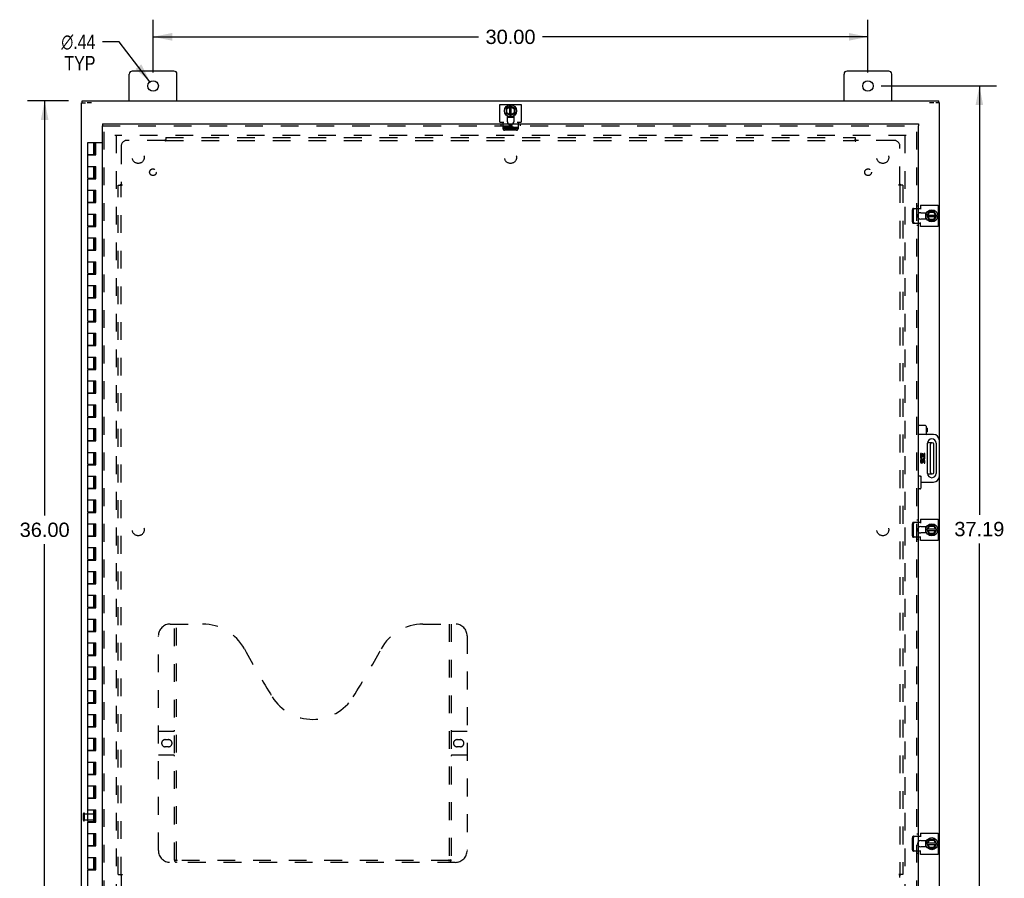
# Model space of a CAD drawing. Header units: inches. Extents: x 0 to 136, y 0 to 88.
# Tile 4 of 8: x 25 to 67, y 30 to 66. Entities that reach past the tile are written whole.
import ezdxf

# ---------------------------------------------------------------- set-up
doc = ezdxf.new("R2010")
doc.units = ezdxf.units.IN
doc.header["$LTSCALE"] = 7.48
doc.header["$MEASUREMENT"] = 0
doc.linetypes.add('HIDDEN', pattern=[0.2, 0.1, -0.1])
doc.layers.get('0').update_dxf_attribs({"linetype": 'CONTINUOUS'})
for name, color, linetype in [('DEFAULT_2', 8, 'HIDDEN'), ('DIMENSIONS', 7, 'CONTINUOUS'), ('DOOR_ASSEMBLY', 7, 'CONTINUOUS'), ('SUBPANEL', 7, 'CONTINUOUS')]:
    doc.layers.add(name, color=color, linetype=linetype)
doc.styles.get("Standard").update_dxf_attribs({"font": 'arial.ttf'})
doc.styles.add('TEXTSTYLE_1', font='gdt', dxfattribs={"width": 0.8})
doc.dimstyles.new('DIMSTYLE_1', dxfattribs={"dimtxt": 0.6, "dimasz": 0.8, "dimexe": 0.09, "dimexo": 0.07, "dimgap": 0.0375, "dimtad": 0, "dimtih": 1, "dimtoh": 1, "dimzin": 4, "dimdsep": 46, "dimtxsty": 'Standard', "dimblk": '_FILLED', "dimblk1": '_FILLED', "dimblk2": '_FILLED', "dimcen": 0.09, "dimadec": 3, "dimazin": 1, "dimtfac": 1, "dimtdec": 3, "dimtofl": 0, "dimtmove": 0, "dimatfit": 3, "dimldrblk": '_FILLED', "dimfxl": 0, "dimtolj": 1, "dimtzin": 4, "dimarcsym": 0})
doc.dimstyles.new('DIMSTYLE_2', dxfattribs={"dimtxt": 0.6, "dimasz": 0.8, "dimexe": 0.09, "dimexo": 0.07, "dimgap": 0.09, "dimtad": 0, "dimtih": 1, "dimtoh": 1, "dimzin": 4, "dimdsep": 46, "dimtxsty": 'Standard', "dimblk": '_FILLED', "dimblk1": '_FILLED', "dimblk2": '_FILLED', "dimcen": 0.09, "dimadec": 3, "dimazin": 1, "dimtfac": 1, "dimtdec": 3, "dimtofl": 0, "dimtmove": 0, "dimatfit": 1, "dimldrblk": '_FILLED', "dimfxl": 0, "dimtolj": 1, "dimtzin": 4, "dimarcsym": 0})

# ---------------------------------------------------------------- blocks, each defined once
blk = doc.blocks.new('_FILLED')
at = {"color": 0, "linetype": 'ByBlock'}
blk.add_solid([(0, 0), (-1, 0.2), (-1, -0.2)], dxfattribs=at)
blk = doc.blocks.new('*D6')
at = {"layer": 'DIMENSIONS', "color": 2, "linetype": 'Continuous'}
for p, q in [((29.398, 64.992), (28.698, 64.992)), ((30.686, 63.308), (29.398, 64.992))]:
    blk.add_line(p, q, dxfattribs=at)
at = {"layer": 'DIMENSIONS', "color": 2, "linetype": 'Continuous', "xscale": 0.8, "yscale": 0.8, "zscale": 0.8, "rotation": 307.4017997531}
blk.add_blockref('_FILLED', (30.686, 63.308), dxfattribs=at)
at = {"layer": 'DIMENSIONS', "color": 2, "linetype": 'Continuous', "insert": (28.398, 65.292), "char_height": 0.6, "width": 1.96431, "attachment_point": 3, "line_spacing_factor": 0.9, "style": 'TEXTSTYLE_1'}
blk.add_mtext('{\\fgdt;n}\\fArial;.44\\PTYP', dxfattribs=at)
blk = doc.blocks.new('*D7')
at = {"layer": 'DIMENSIONS', "color": 2, "linetype": 'Continuous'}
for p, q in [((30.819, 63.694), (30.819, 65.917)), ((60.819, 63.694), (60.819, 65.917)), ((30.819, 65.197), (44.471, 65.197)), ((60.819, 65.197), (47.167, 65.197))]:
    blk.add_line(p, q, dxfattribs=at)
at = {"layer": 'DIMENSIONS', "color": 2, "linetype": 'Continuous', "xscale": 0.8, "yscale": 0.8, "zscale": 0.8, "rotation": 180}
blk.add_blockref('_FILLED', (30.819, 65.197), dxfattribs=at)
at = {"layer": 'DIMENSIONS', "color": 2, "linetype": 'Continuous', "xscale": 0.8, "yscale": 0.8, "zscale": 0.8}
blk.add_blockref('_FILLED', (60.819, 65.197), dxfattribs=at)
at = {"layer": 'DIMENSIONS', "color": 2, "linetype": 'Continuous', "insert": (45.819, 65.497), "char_height": 0.6, "width": 2.09665, "attachment_point": 2, "line_spacing_factor": 0.9}
blk.add_mtext('30.00', dxfattribs=at)
blk = doc.blocks.new('*D8')
at = {"layer": 'DIMENSIONS', "color": 2, "linetype": 'Continuous'}
for p, q in [((61.379, 63.134), (66.215, 63.134)), ((65.495, 63.134), (65.495, 45.14)), ((65.495, 25.946), (65.495, 43.94)), ((61.379, 25.946), (66.215, 25.946))]:
    blk.add_line(p, q, dxfattribs=at)
at = {"layer": 'DIMENSIONS', "color": 2, "linetype": 'Continuous', "xscale": 0.8, "yscale": 0.8, "zscale": 0.8}
for p, rotation in [((65.495, 63.134), 90), ((65.495, 25.946), 270)]:
    blk.add_blockref('_FILLED', p, dxfattribs=dict(at, rotation=rotation))
at = {"layer": 'DIMENSIONS', "color": 2, "linetype": 'Continuous', "insert": (65.495, 44.84), "char_height": 0.6, "width": 2.09665, "attachment_point": 2, "line_spacing_factor": 0.9}
blk.add_mtext('37.19', dxfattribs=at)
blk = doc.blocks.new('*D9')
at = {"layer": 'DIMENSIONS', "color": 2, "linetype": 'Continuous'}
for p, q in [((27.274, 62.509), (25.547, 62.509)), ((26.267, 62.509), (26.267, 45.109)), ((26.267, 26.509), (26.267, 43.909)), ((27.274, 26.509), (25.547, 26.509))]:
    blk.add_line(p, q, dxfattribs=at)
at = {"layer": 'DIMENSIONS', "color": 2, "linetype": 'Continuous', "xscale": 0.8, "yscale": 0.8, "zscale": 0.8}
for p, rotation in [((26.267, 62.509), 90), ((26.267, 26.509), 270)]:
    blk.add_blockref('_FILLED', p, dxfattribs=dict(at, rotation=rotation))
at = {"layer": 'DIMENSIONS', "color": 2, "linetype": 'Continuous', "insert": (26.267, 44.809), "char_height": 0.6, "width": 2.09665, "attachment_point": 2, "line_spacing_factor": 0.9}
blk.add_mtext('36.00', dxfattribs=at)

msp = doc.modelspace()

# ---------------------------------------------------------------- linework, layer by layer
at = {"color": 3, "linetype": 'Continuous'}
for p, q in [((31.694, 63.759), (29.944, 63.759)), ((61.694, 63.759), (59.944, 63.759)), ((29.819, 62.509), (29.819, 63.634)), ((31.819, 62.509), (31.819, 63.634)), ((59.819, 62.509), (59.819, 63.634)), ((61.819, 62.509), (61.819, 63.634)), ((27.819, 26.585), (27.819, 62.432)), ((27.844, 62.509), (63.794, 62.509)), ((63.819, 48.259), (63.819, 62.432)), ((45.373, 61.621), (45.373, 62.359)), ((45.373, 62.359), (46.266, 62.359)), ((46.266, 62.359), (46.266, 61.621)), ((45.373, 61.621), (45.537, 61.621)), ((45.505, 61.54), (45.505, 61.621)), ((45.686, 61.634), (45.686, 61.877)), ((45.952, 61.877), (45.952, 61.634)), ((46.102, 61.621), (46.266, 61.621)), ((46.133, 61.621), (46.133, 61.54)), ((62.944, 57.997), (63.025, 57.997)), ((63.025, 58.13), (63.763, 58.13)), ((63.025, 58.13), (63.025, 57.966)), ((63.763, 58.13), (63.763, 57.237)), ((63.038, 57.817), (63.281, 57.817)), ((63.281, 57.551), (63.038, 57.551)), ((63.025, 57.37), (62.944, 57.37)), ((63.025, 57.237), (63.025, 57.401)), ((63.763, 57.237), (63.025, 57.237)), ((63.819, 26.585), (63.819, 46.759)), ((62.944, 44.822), (63.025, 44.822)), ((63.025, 44.955), (63.763, 44.955)), ((63.025, 44.955), (63.025, 44.791)), ((63.038, 44.642), (63.281, 44.642)), ((63.763, 44.955), (63.763, 44.062)), ((63.025, 44.062), (63.025, 44.226)), ((63.281, 44.376), (63.038, 44.376)), ((63.025, 44.195), (62.944, 44.195)), ((63.763, 44.062), (63.025, 44.062)), ((62.944, 31.647), (63.025, 31.647)), ((63.025, 31.78), (63.763, 31.78)), ((63.025, 31.78), (63.025, 31.616)), ((63.038, 31.467), (63.281, 31.467)), ((63.763, 31.78), (63.763, 30.887)), ((63.025, 31.02), (62.944, 31.02)), ((63.025, 30.887), (63.025, 31.051)), ((63.281, 31.201), (63.038, 31.201)), ((63.763, 30.887), (63.025, 30.887))]:
    msp.add_line(p, q, dxfattribs=at)
at = {"color": 7, "linetype": 'Continuous'}
for p, q in [((27.819, 62.434), (27.974, 62.434)), ((27.844, 62.434), (27.844, 62.509)), ((28.23, 62.434), (28.048, 62.434)), ((63.59, 62.434), (63.408, 62.434)), ((63.819, 62.434), (63.674, 62.434)), ((63.794, 62.434), (63.794, 62.509)), ((45.639, 62.197), (45.639, 61.989)), ((45.814, 62.3), (45.644, 62.206)), ((45.657, 61.998), (45.667, 62.004)), ((45.658, 62.185), (45.668, 62.179)), ((45.667, 62.004), (45.668, 62.179)), ((45.785, 61.943), (45.667, 62.004)), ((45.668, 62.179), (45.785, 62.244)), ((45.785, 61.908), (45.785, 62.284)), ((45.824, 62.3), (46.004, 62.206)), ((45.853, 61.907), (45.853, 62.285)), ((45.853, 62.243), (45.974, 62.173)), ((45.974, 62.002), (45.853, 61.943)), ((45.984, 62.179), (45.974, 62.173)), ((45.974, 62.173), (45.974, 62.002)), ((45.984, 61.996), (45.974, 62.002)), ((46.009, 61.989), (46.009, 62.197)), ((45.645, 61.98), (45.815, 61.893)), ((45.686, 61.827), (45.952, 61.827)), ((45.824, 61.893), (46.003, 61.98)), ((63.297, 57.688), (63.384, 57.858)), ((63.601, 57.864), (63.393, 57.864)), ((63.704, 57.688), (63.61, 57.859)), ((63.231, 57.817), (63.231, 57.551)), ((63.297, 57.679), (63.384, 57.499)), ((63.311, 57.65), (63.689, 57.65)), ((63.312, 57.718), (63.688, 57.718)), ((63.347, 57.718), (63.408, 57.836)), ((63.406, 57.529), (63.347, 57.65)), ((63.393, 57.494), (63.601, 57.494)), ((63.399, 57.519), (63.406, 57.529)), ((63.402, 57.846), (63.408, 57.836)), ((63.577, 57.529), (63.406, 57.529)), ((63.408, 57.836), (63.583, 57.835)), ((63.647, 57.65), (63.577, 57.529)), ((63.583, 57.519), (63.577, 57.529)), ((63.589, 57.845), (63.583, 57.835)), ((63.583, 57.835), (63.648, 57.718)), ((63.61, 57.499), (63.704, 57.679)), ((63.522, 48.165), (63.321, 48.165)), ((63.442, 46.913), (63.442, 48.105)), ((63.582, 46.913), (63.582, 48.105)), ((63.321, 46.853), (63.522, 46.853)), ((63.231, 44.642), (63.231, 44.376)), ((63.297, 44.513), (63.384, 44.683)), ((63.347, 44.543), (63.408, 44.661)), ((63.601, 44.689), (63.393, 44.689)), ((63.402, 44.671), (63.408, 44.661)), ((63.408, 44.661), (63.583, 44.66)), ((63.589, 44.67), (63.583, 44.66)), ((63.583, 44.66), (63.648, 44.543)), ((63.704, 44.513), (63.61, 44.684)), ((63.297, 44.504), (63.384, 44.324)), ((63.311, 44.475), (63.689, 44.475)), ((63.312, 44.543), (63.688, 44.543)), ((63.406, 44.354), (63.347, 44.475)), ((63.393, 44.319), (63.601, 44.319)), ((63.399, 44.344), (63.406, 44.354)), ((63.577, 44.354), (63.406, 44.354)), ((63.647, 44.475), (63.577, 44.354)), ((63.583, 44.344), (63.577, 44.354)), ((63.61, 44.324), (63.704, 44.504)), ((63.231, 31.467), (63.231, 31.201)), ((63.297, 31.338), (63.384, 31.508)), ((63.347, 31.368), (63.408, 31.486)), ((63.601, 31.514), (63.393, 31.514)), ((63.402, 31.496), (63.408, 31.486)), ((63.408, 31.486), (63.583, 31.485)), ((63.589, 31.495), (63.583, 31.485)), ((63.583, 31.485), (63.648, 31.368)), ((63.704, 31.338), (63.61, 31.509)), ((63.297, 31.329), (63.384, 31.149)), ((63.311, 31.3), (63.689, 31.3)), ((63.312, 31.368), (63.688, 31.368)), ((63.406, 31.179), (63.347, 31.3)), ((63.393, 31.144), (63.601, 31.144)), ((63.399, 31.169), (63.406, 31.179)), ((63.577, 31.179), (63.406, 31.179)), ((63.647, 31.3), (63.577, 31.179)), ((63.583, 31.169), (63.577, 31.179)), ((63.61, 31.149), (63.704, 31.329))]:
    msp.add_line(p, q, dxfattribs=at)
at = {"color": 3, "linetype": 'Continuous'}
for centre in [(30.819, 63.134), (60.819, 63.134)]:
    msp.add_circle(centre, 0.219, dxfattribs=at)
at = {"color": 7, "linetype": 'Continuous'}
for centre in [(45.819, 62.093), (63.497, 57.684), (63.497, 44.509), (63.497, 31.334)]:
    msp.add_circle(centre, 0.254, dxfattribs=at)
at = {"color": 3, "linetype": 'Continuous'}
for centre, radius, start, end in [((29.944, 63.634), 0.125, 90, 180), ((31.694, 63.634), 0.125, 0, 90), ((59.944, 63.634), 0.125, 90, 180), ((61.694, 63.634), 0.125, 0, 90), ((45.819, 61.634), 0.133, 180, 225.2119), ((45.819, 61.634), 0.133, 314.7881, 360), ((63.038, 57.684), 0.133, 90, 135.2119), ((63.038, 57.684), 0.133, 224.7881, 270), ((63.038, 44.509), 0.133, 90, 135.2119), ((63.038, 44.509), 0.133, 224.7881, 270), ((63.038, 31.334), 0.133, 90, 135.2119), ((63.038, 31.334), 0.133, 224.7881, 270)]:
    msp.add_arc(centre, radius, start, end, dxfattribs=at)
at = {"color": 7, "linetype": 'Continuous'}
for centre, radius, start, end in [((45.649, 62.197), 0.01, 118.8968, 180), ((45.649, 61.989), 0.01, 180, 242.7647), ((45.819, 62.291), 0.01, 62.3947, 118.8968), ((45.999, 61.989), 0.01, 295.9948, 360), ((45.999, 62.197), 0.01, 0, 62.3947), ((45.819, 62.093), 0.281, 241.7622, 250.7964), ((45.819, 61.902), 0.01, 242.7647, 295.9948), ((45.819, 62.093), 0.281, 289.2036, 298.2378), ((63.393, 57.854), 0.01, 90, 152.7647), ((63.601, 57.854), 0.01, 28.8968, 90), ((63.497, 57.684), 0.281, 151.7622, 160.7964), ((63.497, 57.684), 0.281, 199.2036, 208.2378), ((63.306, 57.684), 0.01, 152.7647, 205.9948), ((63.393, 57.504), 0.01, 205.9948, 270), ((63.601, 57.504), 0.01, 270, 332.3947), ((63.695, 57.684), 0.01, 332.3947, 28.8968), ((63.502, 48.105), 0.06, 90, 180), ((63.522, 48.105), 0.06, 0, 90), ((63.502, 46.913), 0.06, 180, 270), ((63.522, 46.913), 0.06, 270, 360), ((63.497, 44.509), 0.281, 151.7622, 160.7964), ((63.393, 44.679), 0.01, 90, 152.7647), ((63.601, 44.679), 0.01, 28.8968, 90), ((63.497, 44.509), 0.281, 199.2036, 208.2378), ((63.306, 44.509), 0.01, 152.7647, 205.9948), ((63.393, 44.329), 0.01, 205.9948, 270), ((63.601, 44.329), 0.01, 270, 332.3947), ((63.695, 44.509), 0.01, 332.3947, 28.8968), ((63.497, 31.334), 0.281, 151.7622, 160.7964), ((63.393, 31.504), 0.01, 90, 152.7647), ((63.601, 31.504), 0.01, 28.8968, 90), ((63.497, 31.334), 0.281, 199.2036, 208.2378), ((63.306, 31.334), 0.01, 152.7647, 205.9948), ((63.393, 31.154), 0.01, 205.9948, 270), ((63.601, 31.154), 0.01, 270, 332.3947), ((63.695, 31.334), 0.01, 332.3947, 28.8968)]:
    msp.add_arc(centre, radius, start, end, dxfattribs=at)
at = {"layer": 'DEFAULT_2', "color": 8, "linetype": 'HIDDEN'}
for p, q in [((45.505, 61.333), (45.505, 61.54)), ((45.505, 61.404), (46.133, 61.404)), ((46.073, 61.333), (45.565, 61.333)), ((46.073, 61.281), (45.565, 61.281)), ((45.937, 61.405), (45.701, 61.405)), ((46.133, 61.54), (46.133, 61.333)), ((62.424, 61.059), (29.214, 61.059)), ((29.269, 61.056), (29.269, 27.962)), ((62.369, 61.056), (62.369, 27.962)), ((62.685, 57.43), (62.685, 57.937)), ((62.737, 57.997), (62.944, 57.997)), ((62.737, 57.43), (62.737, 57.937)), ((62.944, 57.37), (62.737, 57.37)), ((62.685, 44.255), (62.685, 44.762)), ((62.737, 44.822), (62.944, 44.822)), ((62.737, 44.255), (62.737, 44.762)), ((62.944, 44.195), (62.737, 44.195)), ((27.894, 32.317), (27.894, 32.601)), ((27.937, 32.317), (27.937, 32.601)), ((27.937, 32.583), (28.384, 32.583)), ((27.937, 32.335), (28.384, 32.335)), ((28.394, 32.345), (28.394, 32.573)), ((62.685, 31.08), (62.685, 31.587)), ((62.737, 31.647), (62.944, 31.647)), ((62.737, 31.08), (62.737, 31.587)), ((62.944, 31.02), (62.737, 31.02))]:
    msp.add_line(p, q, dxfattribs=at)
for points in [[(45.565, 61.333), (45.559, 61.333), (45.552, 61.334), (45.546, 61.336), (45.539, 61.338), (45.533, 61.341), (45.528, 61.344), (45.523, 61.348), (45.518, 61.352), (45.515, 61.357), (45.511, 61.362), (45.509, 61.368), (45.507, 61.373), (45.506, 61.379), (45.505, 61.385)], [(45.505, 61.333), (45.506, 61.327), (45.507, 61.321), (45.509, 61.316), (45.511, 61.31), (45.515, 61.305), (45.518, 61.3), (45.523, 61.296), (45.528, 61.292), (45.533, 61.289), (45.539, 61.286), (45.546, 61.284), (45.552, 61.282), (45.559, 61.281), (45.565, 61.281)], [(46.133, 61.385), (46.132, 61.379), (46.131, 61.373), (46.129, 61.368), (46.127, 61.362), (46.124, 61.357), (46.12, 61.352), (46.115, 61.348), (46.11, 61.344), (46.105, 61.341), (46.099, 61.338), (46.093, 61.336), (46.086, 61.334), (46.08, 61.333), (46.073, 61.333)], [(46.073, 61.281), (46.08, 61.281), (46.086, 61.282), (46.093, 61.284), (46.099, 61.286), (46.105, 61.289), (46.11, 61.292), (46.115, 61.296), (46.12, 61.3), (46.124, 61.305), (46.127, 61.31), (46.129, 61.316), (46.131, 61.321), (46.132, 61.327), (46.133, 61.333)], [(62.737, 57.997), (62.731, 57.997), (62.725, 57.996), (62.719, 57.994), (62.714, 57.992), (62.709, 57.988), (62.704, 57.984), (62.7, 57.98), (62.696, 57.975), (62.693, 57.969), (62.69, 57.963), (62.688, 57.957), (62.686, 57.951), (62.685, 57.944), (62.685, 57.937)], [(62.737, 57.937), (62.737, 57.944), (62.738, 57.951), (62.74, 57.957), (62.742, 57.963), (62.745, 57.969), (62.748, 57.975), (62.752, 57.98), (62.756, 57.984), (62.761, 57.988), (62.766, 57.992), (62.771, 57.994), (62.777, 57.996), (62.783, 57.997), (62.789, 57.997)], [(62.685, 57.43), (62.685, 57.423), (62.686, 57.417), (62.688, 57.41), (62.69, 57.404), (62.693, 57.398), (62.696, 57.393), (62.7, 57.388), (62.704, 57.383), (62.709, 57.379), (62.714, 57.376), (62.719, 57.373), (62.725, 57.372), (62.731, 57.37), (62.737, 57.37)], [(62.789, 57.37), (62.783, 57.37), (62.777, 57.372), (62.771, 57.373), (62.766, 57.376), (62.761, 57.379), (62.756, 57.383), (62.752, 57.388), (62.748, 57.393), (62.745, 57.398), (62.742, 57.404), (62.74, 57.41), (62.738, 57.417), (62.737, 57.423), (62.737, 57.43)], [(62.737, 44.822), (62.731, 44.822), (62.725, 44.821), (62.719, 44.819), (62.714, 44.817), (62.709, 44.813), (62.704, 44.809), (62.7, 44.805), (62.696, 44.8), (62.693, 44.794), (62.69, 44.788), (62.688, 44.782), (62.686, 44.776), (62.685, 44.769), (62.685, 44.762)], [(62.737, 44.762), (62.737, 44.769), (62.738, 44.776), (62.74, 44.782), (62.742, 44.788), (62.745, 44.794), (62.748, 44.8), (62.752, 44.805), (62.756, 44.809), (62.761, 44.813), (62.766, 44.817), (62.771, 44.819), (62.777, 44.821), (62.783, 44.822), (62.789, 44.822)], [(62.685, 44.255), (62.685, 44.248), (62.686, 44.242), (62.688, 44.235), (62.69, 44.229), (62.693, 44.223), (62.696, 44.218), (62.7, 44.213), (62.704, 44.208), (62.709, 44.204), (62.714, 44.201), (62.719, 44.198), (62.725, 44.197), (62.731, 44.195), (62.737, 44.195)], [(62.789, 44.195), (62.783, 44.195), (62.777, 44.197), (62.771, 44.198), (62.766, 44.201), (62.761, 44.204), (62.756, 44.208), (62.752, 44.213), (62.748, 44.218), (62.745, 44.223), (62.742, 44.229), (62.74, 44.235), (62.738, 44.242), (62.737, 44.248), (62.737, 44.255)], [(62.737, 31.647), (62.731, 31.647), (62.725, 31.646), (62.719, 31.644), (62.714, 31.642), (62.709, 31.638), (62.704, 31.634), (62.7, 31.63), (62.696, 31.625), (62.693, 31.619), (62.69, 31.613), (62.688, 31.607), (62.686, 31.601), (62.685, 31.594), (62.685, 31.587)], [(62.737, 31.587), (62.737, 31.594), (62.738, 31.601), (62.74, 31.607), (62.742, 31.613), (62.745, 31.619), (62.748, 31.625), (62.752, 31.63), (62.756, 31.634), (62.761, 31.638), (62.766, 31.642), (62.771, 31.644), (62.777, 31.646), (62.783, 31.647), (62.789, 31.647)], [(62.685, 31.08), (62.685, 31.073), (62.686, 31.067), (62.688, 31.06), (62.69, 31.054), (62.693, 31.048), (62.696, 31.043), (62.7, 31.038), (62.704, 31.033), (62.709, 31.029), (62.714, 31.026), (62.719, 31.023), (62.725, 31.022), (62.731, 31.02), (62.737, 31.02)], [(62.789, 31.02), (62.783, 31.02), (62.777, 31.022), (62.771, 31.023), (62.766, 31.026), (62.761, 31.029), (62.756, 31.033), (62.752, 31.038), (62.748, 31.043), (62.745, 31.048), (62.742, 31.054), (62.74, 31.06), (62.738, 31.067), (62.737, 31.073), (62.737, 31.08)]]:
    msp.add_lwpolyline(points, dxfattribs=at)
for centre, radius, start, end in [((45.819, 61.634), 0.133, 225.2119, 314.7881), ((63.038, 57.684), 0.133, 135.2119, 224.7881), ((63.038, 44.509), 0.133, 135.2119, 224.7881), ((27.916, 32.601), 0.0215, 360, 180), ((27.916, 32.317), 0.0215, 180, 0), ((28.384, 32.573), 0.01, 360, 90), ((28.384, 32.345), 0.01, 270, 0), ((63.038, 31.334), 0.133, 135.2119, 224.7881)]:
    msp.add_arc(centre, radius, start, end, dxfattribs=at)
at = {"layer": 'DOOR_ASSEMBLY', "color": 7, "linetype": 'Continuous'}
for p, q in [((28.694, 61.54), (28.694, 61.465)), ((62.944, 61.54), (62.944, 61.465)), ((28.082, 60.259), (28.082, 60.759)), ((28.082, 60.759), (28.694, 60.759)), ((28.332, 60.259), (28.332, 60.759)), ((28.367, 60.239), (28.367, 60.759)), ((28.401, 60.239), (28.401, 60.759)), ((28.411, 60.239), (28.411, 60.759)), ((28.082, 60.259), (28.367, 60.259)), ((28.082, 59.259), (28.082, 60.239)), ((28.082, 60.239), (28.411, 60.239)), ((28.145, 60.259), (28.145, 60.239)), ((28.27, 60.259), (28.27, 60.239)), ((28.082, 59.759), (28.411, 59.759)), ((28.332, 59.259), (28.332, 59.759)), ((28.367, 59.239), (28.367, 59.759)), ((28.401, 59.239), (28.401, 59.759)), ((28.411, 59.239), (28.411, 59.759)), ((28.082, 59.259), (28.367, 59.259)), ((28.082, 58.259), (28.082, 59.239)), ((28.082, 59.239), (28.411, 59.239)), ((28.145, 59.259), (28.145, 59.239)), ((28.27, 59.259), (28.27, 59.239)), ((28.082, 58.759), (28.411, 58.759)), ((28.332, 58.259), (28.332, 58.759)), ((28.367, 58.239), (28.367, 58.759)), ((28.401, 58.239), (28.401, 58.759)), ((28.411, 58.239), (28.411, 58.759)), ((28.082, 58.259), (28.367, 58.259)), ((28.082, 57.259), (28.082, 58.239)), ((28.082, 58.239), (28.411, 58.239)), ((28.145, 58.259), (28.145, 58.239)), ((28.27, 58.259), (28.27, 58.239)), ((28.082, 57.759), (28.411, 57.759)), ((28.332, 57.259), (28.332, 57.759)), ((28.367, 57.239), (28.367, 57.759)), ((28.401, 57.239), (28.401, 57.759)), ((28.411, 57.239), (28.411, 57.759)), ((28.082, 57.259), (28.367, 57.259)), ((28.082, 56.259), (28.082, 57.239)), ((28.082, 57.239), (28.411, 57.239)), ((28.145, 57.259), (28.145, 57.239)), ((28.27, 57.259), (28.27, 57.239)), ((28.082, 56.759), (28.411, 56.759)), ((28.332, 56.259), (28.332, 56.759)), ((28.367, 56.239), (28.367, 56.759)), ((28.401, 56.239), (28.401, 56.759)), ((28.411, 56.239), (28.411, 56.759)), ((28.082, 56.259), (28.367, 56.259)), ((28.082, 55.259), (28.082, 56.239)), ((28.082, 56.239), (28.411, 56.239)), ((28.145, 56.259), (28.145, 56.239)), ((28.27, 56.259), (28.27, 56.239)), ((28.082, 55.759), (28.411, 55.759)), ((28.332, 55.259), (28.332, 55.759)), ((28.367, 55.239), (28.367, 55.759)), ((28.401, 55.239), (28.401, 55.759)), ((28.411, 55.239), (28.411, 55.759)), ((28.082, 55.259), (28.367, 55.259)), ((28.082, 54.259), (28.082, 55.239)), ((28.082, 55.239), (28.411, 55.239)), ((28.145, 55.259), (28.145, 55.239)), ((28.27, 55.259), (28.27, 55.239)), ((28.082, 54.759), (28.411, 54.759)), ((28.332, 54.259), (28.332, 54.759)), ((28.367, 54.239), (28.367, 54.759)), ((28.401, 54.239), (28.401, 54.759)), ((28.411, 54.239), (28.411, 54.759)), ((28.082, 54.259), (28.367, 54.259)), ((28.082, 53.259), (28.082, 54.239)), ((28.082, 54.239), (28.411, 54.239)), ((28.145, 54.259), (28.145, 54.239)), ((28.27, 54.259), (28.27, 54.239)), ((28.082, 53.759), (28.411, 53.759)), ((28.332, 53.259), (28.332, 53.759)), ((28.367, 53.239), (28.367, 53.759)), ((28.401, 53.239), (28.401, 53.759)), ((28.411, 53.239), (28.411, 53.759)), ((28.082, 53.259), (28.367, 53.259)), ((28.082, 52.259), (28.082, 53.239)), ((28.082, 53.239), (28.411, 53.239)), ((28.145, 53.259), (28.145, 53.239)), ((28.27, 53.259), (28.27, 53.239)), ((28.082, 52.759), (28.411, 52.759)), ((28.332, 52.259), (28.332, 52.759)), ((28.367, 52.239), (28.367, 52.759)), ((28.401, 52.239), (28.401, 52.759)), ((28.411, 52.239), (28.411, 52.759)), ((28.082, 52.259), (28.367, 52.259)), ((28.082, 51.259), (28.082, 52.239)), ((28.082, 52.239), (28.411, 52.239)), ((28.145, 52.259), (28.145, 52.239)), ((28.27, 52.259), (28.27, 52.239)), ((28.082, 51.759), (28.411, 51.759)), ((28.332, 51.259), (28.332, 51.759)), ((28.367, 51.239), (28.367, 51.759)), ((28.401, 51.239), (28.401, 51.759)), ((28.411, 51.239), (28.411, 51.759)), ((28.082, 51.259), (28.367, 51.259)), ((28.145, 51.259), (28.145, 51.239)), ((28.27, 51.259), (28.27, 51.239)), ((28.082, 50.259), (28.082, 51.239)), ((28.082, 51.239), (28.411, 51.239)), ((28.082, 50.759), (28.411, 50.759)), ((28.332, 50.259), (28.332, 50.759)), ((28.367, 50.239), (28.367, 50.759)), ((28.401, 50.239), (28.401, 50.759)), ((28.411, 50.239), (28.411, 50.759)), ((28.082, 50.259), (28.367, 50.259)), ((28.082, 49.259), (28.082, 50.239)), ((28.082, 50.239), (28.411, 50.239)), ((28.145, 50.259), (28.145, 50.239)), ((28.27, 50.259), (28.27, 50.239)), ((28.082, 49.759), (28.411, 49.759)), ((28.332, 49.259), (28.332, 49.759)), ((28.367, 49.239), (28.367, 49.759)), ((28.401, 49.239), (28.401, 49.759)), ((28.411, 49.239), (28.411, 49.759)), ((28.082, 49.259), (28.367, 49.259)), ((28.082, 48.259), (28.082, 49.239)), ((28.082, 49.239), (28.411, 49.239)), ((28.145, 49.259), (28.145, 49.239)), ((28.27, 49.259), (28.27, 49.239)), ((63.229, 48.884), (62.944, 48.884)), ((63.259, 48.854), (63.259, 48.539)), ((63.259, 48.781), (63.278, 48.781)), ((63.278, 48.781), (63.307, 48.776)), ((63.278, 48.781), (63.278, 48.611)), ((63.307, 48.776), (63.307, 48.616)), ((28.082, 48.759), (28.411, 48.759)), ((28.332, 48.259), (28.332, 48.759)), ((28.367, 48.239), (28.367, 48.759)), ((28.401, 48.239), (28.401, 48.759)), ((28.411, 48.239), (28.411, 48.759)), ((63.229, 48.509), (62.944, 48.509)), ((63.259, 48.611), (63.278, 48.611)), ((63.278, 48.611), (63.307, 48.616)), ((63.569, 48.509), (63.289, 48.509)), ((28.082, 48.259), (28.367, 48.259)), ((28.082, 47.259), (28.082, 48.239)), ((28.082, 48.239), (28.411, 48.239)), ((28.145, 48.259), (28.145, 48.239)), ((28.27, 48.259), (28.27, 48.239)), ((63.32, 46.876), (63.32, 48.142)), ((63.679, 48.142), (63.679, 46.876)), ((63.819, 46.759), (63.819, 48.259)), ((28.082, 47.759), (28.411, 47.759)), ((28.332, 47.259), (28.332, 47.759)), ((28.367, 47.239), (28.367, 47.759)), ((28.401, 47.239), (28.401, 47.759)), ((28.411, 47.239), (28.411, 47.759)), ((63.061, 47.715), (63.023, 47.715)), ((63.023, 47.715), (63.023, 47.578)), ((63.023, 47.578), (63.179, 47.578)), ((63.065, 47.556), (63.031, 47.571)), ((63.061, 47.615), (63.061, 47.715)), ((63.098, 47.615), (63.061, 47.615)), ((63.134, 47.696), (63.098, 47.696)), ((63.098, 47.696), (63.098, 47.615)), ((63.134, 47.615), (63.134, 47.696)), ((63.173, 47.615), (63.134, 47.615)), ((63.179, 47.578), (63.163, 47.566)), ((63.211, 47.715), (63.173, 47.715)), ((63.173, 47.715), (63.173, 47.615)), ((63.2, 47.578), (63.211, 47.578)), ((63.211, 47.578), (63.211, 47.715)), ((28.082, 47.259), (28.367, 47.259)), ((28.082, 46.259), (28.082, 47.239)), ((28.082, 47.239), (28.411, 47.239)), ((28.145, 47.259), (28.145, 47.239)), ((28.27, 47.259), (28.27, 47.239)), ((63.061, 47.44), (63.023, 47.44)), ((63.023, 47.44), (63.023, 47.359)), ((63.061, 47.359), (63.061, 47.44)), ((63.098, 47.384), (63.098, 47.359)), ((63.134, 47.346), (63.134, 47.384)), ((63.173, 47.384), (63.173, 47.303)), ((63.173, 47.303), (63.211, 47.303)), ((63.211, 47.303), (63.211, 47.384)), ((28.082, 46.759), (28.411, 46.759)), ((28.332, 46.259), (28.332, 46.759)), ((28.367, 46.239), (28.367, 46.759)), ((28.401, 46.239), (28.401, 46.759)), ((28.411, 46.239), (28.411, 46.759)), ((63.004, 46.759), (62.944, 46.759)), ((63.034, 46.729), (63.034, 46.251)), ((63.034, 46.509), (63.569, 46.509)), ((28.082, 46.259), (28.367, 46.259)), ((28.082, 45.259), (28.082, 46.239)), ((28.082, 46.239), (28.411, 46.239)), ((28.145, 46.259), (28.145, 46.239)), ((28.27, 46.259), (28.27, 46.239)), ((63.004, 46.221), (62.944, 46.221)), ((28.082, 45.759), (28.411, 45.759)), ((28.332, 45.259), (28.332, 45.759)), ((28.367, 45.239), (28.367, 45.759)), ((28.401, 45.239), (28.401, 45.759)), ((28.411, 45.239), (28.411, 45.759)), ((28.082, 45.259), (28.367, 45.259)), ((28.082, 44.259), (28.082, 45.239)), ((28.082, 45.239), (28.411, 45.239)), ((28.145, 45.259), (28.145, 45.239)), ((28.27, 45.259), (28.27, 45.239)), ((28.082, 44.759), (28.411, 44.759)), ((28.332, 44.259), (28.332, 44.759)), ((28.367, 44.239), (28.367, 44.759)), ((28.401, 44.239), (28.401, 44.759)), ((28.411, 44.239), (28.411, 44.759)), ((28.082, 44.259), (28.367, 44.259)), ((28.082, 43.259), (28.082, 44.239)), ((28.082, 44.239), (28.411, 44.239)), ((28.145, 44.259), (28.145, 44.239)), ((28.27, 44.259), (28.27, 44.239)), ((28.082, 43.759), (28.411, 43.759)), ((28.332, 43.259), (28.332, 43.759)), ((28.367, 43.239), (28.367, 43.759)), ((28.401, 43.239), (28.401, 43.759)), ((28.411, 43.239), (28.411, 43.759)), ((28.082, 43.259), (28.367, 43.259)), ((28.082, 42.259), (28.082, 43.239)), ((28.082, 43.239), (28.411, 43.239)), ((28.145, 43.259), (28.145, 43.239)), ((28.27, 43.259), (28.27, 43.239)), ((28.082, 42.759), (28.411, 42.759)), ((28.332, 42.259), (28.332, 42.759)), ((28.367, 42.239), (28.367, 42.759)), ((28.401, 42.239), (28.401, 42.759)), ((28.411, 42.239), (28.411, 42.759)), ((28.082, 42.259), (28.367, 42.259)), ((28.082, 41.259), (28.082, 42.239)), ((28.082, 42.239), (28.411, 42.239)), ((28.145, 42.259), (28.145, 42.239)), ((28.27, 42.259), (28.27, 42.239)), ((28.082, 41.759), (28.411, 41.759)), ((28.332, 41.259), (28.332, 41.759)), ((28.367, 41.239), (28.367, 41.759)), ((28.401, 41.239), (28.401, 41.759)), ((28.411, 41.239), (28.411, 41.759)), ((28.082, 41.259), (28.367, 41.259)), ((28.082, 40.259), (28.082, 41.239)), ((28.082, 41.239), (28.411, 41.239)), ((28.145, 41.259), (28.145, 41.239)), ((28.27, 41.259), (28.27, 41.239)), ((28.082, 40.759), (28.411, 40.759)), ((28.332, 40.259), (28.332, 40.759)), ((28.367, 40.239), (28.367, 40.759)), ((28.401, 40.239), (28.401, 40.759)), ((28.411, 40.239), (28.411, 40.759)), ((28.082, 40.259), (28.367, 40.259)), ((28.082, 39.259), (28.082, 40.239)), ((28.082, 40.239), (28.411, 40.239)), ((28.145, 40.259), (28.145, 40.239)), ((28.27, 40.259), (28.27, 40.239)), ((28.082, 39.759), (28.411, 39.759)), ((28.332, 39.259), (28.332, 39.759)), ((28.367, 39.239), (28.367, 39.759)), ((28.401, 39.239), (28.401, 39.759)), ((28.411, 39.239), (28.411, 39.759)), ((28.082, 39.259), (28.367, 39.259)), ((28.145, 39.259), (28.145, 39.239)), ((28.27, 39.259), (28.27, 39.239)), ((28.082, 38.259), (28.082, 39.239)), ((28.082, 39.239), (28.411, 39.239)), ((28.082, 38.759), (28.411, 38.759)), ((28.332, 38.259), (28.332, 38.759)), ((28.367, 38.239), (28.367, 38.759)), ((28.401, 38.239), (28.401, 38.759)), ((28.411, 38.239), (28.411, 38.759)), ((28.082, 38.259), (28.367, 38.259)), ((28.082, 37.259), (28.082, 38.239)), ((28.082, 38.239), (28.411, 38.239)), ((28.145, 38.259), (28.145, 38.239)), ((28.27, 38.259), (28.27, 38.239)), ((28.082, 37.759), (28.411, 37.759)), ((28.332, 37.259), (28.332, 37.759)), ((28.367, 37.239), (28.367, 37.759)), ((28.401, 37.239), (28.401, 37.759)), ((28.411, 37.239), (28.411, 37.759)), ((28.082, 37.259), (28.367, 37.259)), ((28.082, 36.259), (28.082, 37.239)), ((28.082, 37.239), (28.411, 37.239)), ((28.145, 37.259), (28.145, 37.239)), ((28.27, 37.259), (28.27, 37.239)), ((28.082, 36.759), (28.411, 36.759)), ((28.332, 36.259), (28.332, 36.759)), ((28.367, 36.239), (28.367, 36.759)), ((28.401, 36.239), (28.401, 36.759)), ((28.411, 36.239), (28.411, 36.759)), ((28.082, 36.259), (28.367, 36.259)), ((28.082, 35.259), (28.082, 36.239)), ((28.082, 36.239), (28.411, 36.239)), ((28.145, 36.259), (28.145, 36.239)), ((28.27, 36.259), (28.27, 36.239)), ((28.082, 35.759), (28.411, 35.759)), ((28.332, 35.259), (28.332, 35.759)), ((28.367, 35.239), (28.367, 35.759)), ((28.401, 35.239), (28.401, 35.759)), ((28.411, 35.239), (28.411, 35.759)), ((28.082, 35.259), (28.367, 35.259)), ((28.082, 34.259), (28.082, 35.239)), ((28.082, 35.239), (28.411, 35.239)), ((28.145, 35.259), (28.145, 35.239)), ((28.27, 35.259), (28.27, 35.239)), ((28.082, 34.759), (28.411, 34.759)), ((28.332, 34.259), (28.332, 34.759)), ((28.367, 34.239), (28.367, 34.759)), ((28.401, 34.239), (28.401, 34.759)), ((28.411, 34.239), (28.411, 34.759)), ((28.082, 34.259), (28.367, 34.259)), ((28.082, 33.259), (28.082, 34.239)), ((28.082, 34.239), (28.411, 34.239)), ((28.145, 34.259), (28.145, 34.239)), ((28.27, 34.259), (28.27, 34.239)), ((28.082, 33.759), (28.411, 33.759)), ((28.332, 33.259), (28.332, 33.759)), ((28.367, 33.239), (28.367, 33.759)), ((28.401, 33.239), (28.401, 33.759)), ((28.411, 33.239), (28.411, 33.759)), ((28.082, 33.259), (28.367, 33.259)), ((28.082, 32.259), (28.082, 33.239)), ((28.082, 33.239), (28.411, 33.239)), ((28.145, 33.259), (28.145, 33.239)), ((28.27, 33.259), (28.27, 33.239)), ((28.082, 32.759), (28.411, 32.759)), ((28.332, 32.259), (28.332, 32.759)), ((28.367, 32.239), (28.367, 32.759)), ((28.401, 32.239), (28.401, 32.759)), ((28.411, 32.239), (28.411, 32.759)), ((28.082, 32.259), (28.367, 32.259)), ((28.082, 31.259), (28.082, 32.239)), ((28.082, 32.239), (28.411, 32.239)), ((28.145, 32.259), (28.145, 32.239)), ((28.27, 32.259), (28.27, 32.239)), ((28.082, 31.759), (28.411, 31.759)), ((28.332, 31.259), (28.332, 31.759)), ((28.367, 31.239), (28.367, 31.759)), ((28.401, 31.239), (28.401, 31.759)), ((28.411, 31.239), (28.411, 31.759)), ((28.082, 31.259), (28.367, 31.259)), ((28.082, 30.259), (28.082, 31.239)), ((28.082, 31.239), (28.411, 31.239)), ((28.145, 31.259), (28.145, 31.239)), ((28.27, 31.259), (28.27, 31.239)), ((28.082, 30.759), (28.411, 30.759)), ((28.332, 30.259), (28.332, 30.759)), ((28.367, 30.239), (28.367, 30.759)), ((28.401, 30.239), (28.401, 30.759)), ((28.411, 30.239), (28.411, 30.759)), ((28.082, 30.259), (28.367, 30.259)), ((28.082, 29.259), (28.082, 30.239)), ((28.082, 30.239), (28.411, 30.239)), ((28.145, 30.259), (28.145, 30.239)), ((28.27, 30.259), (28.27, 30.239))]:
    msp.add_line(p, q, dxfattribs=at)
at = {"layer": 'DOOR_ASSEMBLY', "color": 3, "linetype": 'Continuous'}
for p, q in [((28.694, 61.54), (62.944, 61.54)), ((28.694, 27.552), (28.694, 61.465)), ((62.944, 27.552), (62.944, 61.465))]:
    msp.add_line(p, q, dxfattribs=at)
at = {"layer": 'DOOR_ASSEMBLY', "color": 8, "linetype": 'HIDDEN'}
for p, q in [((28.694, 61.465), (62.944, 61.465)), ((28.769, 27.552), (28.769, 61.465)), ((45.413, 61.54), (45.413, 61.465)), ((46.225, 61.54), (46.225, 61.465)), ((62.869, 27.552), (62.869, 61.465)), ((62.944, 58.09), (62.869, 58.09)), ((62.944, 57.277), (62.869, 57.277)), ((62.944, 44.915), (62.869, 44.915)), ((62.944, 44.102), (62.869, 44.102)), ((31.539, 40.552), (32.894, 40.552)), ((31.714, 30.642), (31.714, 40.552)), ((31.794, 30.672), (31.794, 40.552)), ((42.144, 40.552), (43.499, 40.552)), ((43.244, 40.552), (43.244, 30.672)), ((43.324, 40.552), (43.324, 30.642)), ((31.039, 31.052), (31.039, 40.052)), ((43.999, 40.052), (43.999, 31.052)), ((31.039, 36.052), (31.674, 36.052)), ((43.364, 36.052), (43.999, 36.052)), ((31.326, 35.702), (31.463, 35.702)), ((43.576, 35.702), (43.713, 35.702)), ((31.463, 35.402), (31.326, 35.402)), ((43.713, 35.402), (43.576, 35.402)), ((31.674, 35.052), (31.039, 35.052)), ((43.999, 35.052), (43.364, 35.052)), ((62.944, 31.74), (62.869, 31.74)), ((43.24, 30.632), (31.798, 30.632)), ((62.944, 30.927), (62.869, 30.927)), ((43.499, 30.552), (31.539, 30.552))]:
    msp.add_line(p, q, dxfattribs=at)
at = {"layer": 'DOOR_ASSEMBLY', "color": 7, "linetype": 'Continuous'}
msp.add_lwpolyline([(63.064, 46.729), (63.058, 46.735), (63.051, 46.741), (63.044, 46.747), (63.038, 46.751), (63.031, 46.754), (63.025, 46.757), (63.018, 46.758), (63.012, 46.759)], dxfattribs=at)
at = {"layer": 'DOOR_ASSEMBLY', "color": 8, "linetype": 'HIDDEN'}
for points in [[(31.704, 30.672), (31.72, 30.661), (31.736, 30.652), (31.752, 30.644), (31.768, 30.638), (31.783, 30.634), (31.798, 30.632)], [(43.24, 30.632), (43.255, 30.634), (43.271, 30.638), (43.286, 30.644), (43.302, 30.652), (43.318, 30.661), (43.334, 30.672)]]:
    msp.add_lwpolyline(points, dxfattribs=at)
at = {"layer": 'DOOR_ASSEMBLY', "color": 7, "linetype": 'Continuous'}
for centre, radius, start, end in [((63.229, 48.854), 0.03, 0, 90), ((63.229, 48.539), 0.03, 270, 360), ((63.289, 48.539), 0.03, 180, 270), ((63.569, 48.259), 0.25, 0, 90), ((63.499, 48.142), 0.18, 0, 180), ((63.117, 47.534), 0.0938, 156.5986, 341.8669), ((63.117, 47.534), 0.0563, 156.5986, 35.1084), ((63.117, 47.534), 0.0938, 25.744, 27.8506), ((63.119, 47.534), 0.092, 341.4075, 26.2035), ((63.079, 47.359), 0.0563, 180.0244, 347.4828), ((63.079, 47.359), 0.0187, 180, 0.0538), ((63.154, 47.384), 0.0563, 0.4502, 180.0538), ((63.154, 47.384), 0.0194, 359.9714, 180.0286), ((63.004, 46.729), 0.03, 0, 90), ((63.499, 46.876), 0.18, 180, 360), ((63.569, 46.759), 0.25, 270, 360), ((63.004, 46.251), 0.03, 270, 360)]:
    msp.add_arc(centre, radius, start, end, dxfattribs=at)
at = {"layer": 'DOOR_ASSEMBLY', "color": 8, "linetype": 'HIDDEN'}
for centre, radius, start, end in [((31.539, 40.052), 0.5, 90, 180), ((32.894, 38.552), 2, 28.4813, 90), ((42.144, 38.552), 2, 90, 151.5187), ((43.499, 40.052), 0.5, 0, 90), ((69.202, 58.251), 39.307, 208.4813, 211.8705), ((5.836, 58.251), 39.307, 328.1295, 331.5187), ((37.519, 38.552), 2, 211.8705, 328.1295), ((31.674, 36.092), 0.04, 270, 360), ((43.364, 36.092), 0.04, 180, 270), ((31.326, 35.552), 0.15, 90, 270), ((31.463, 35.552), 0.15, 270, 90), ((43.576, 35.552), 0.15, 90, 270), ((43.713, 35.552), 0.15, 270, 90), ((31.674, 35.012), 0.04, 0, 90), ((43.364, 35.012), 0.04, 90, 180), ((31.539, 31.052), 0.5, 180, 270), ((43.499, 31.052), 0.5, 270, 360), ((31.804, 30.642), 0.09, 180, 270), ((31.834, 30.672), 0.04, 180, 270), ((43.204, 30.672), 0.04, 270, 360), ((43.234, 30.642), 0.09, 270, 360)]:
    msp.add_arc(centre, radius, start, end, dxfattribs=at)
at = {"layer": 'SUBPANEL', "color": 8, "linetype": 'HIDDEN'}
for p, q in [((31.315, 60.852), (29.725, 60.852)), ((31.328, 60.833), (31.324, 60.839)), ((31.329, 60.867), (31.326, 60.864)), ((31.333, 60.871), (31.329, 60.867)), ((31.35, 60.977), (31.35, 60.891)), ((31.35, 60.977), (60.288, 60.977)), ((31.35, 60.812), (31.35, 60.891)), ((31.35, 60.852), (60.288, 60.852)), ((60.288, 60.977), (60.288, 60.891)), ((60.288, 60.812), (60.288, 60.891)), ((61.913, 60.852), (60.323, 60.852)), ((29.475, 60.602), (29.475, 59.013)), ((62.163, 59.013), (62.163, 60.602)), ((29.35, 30.04), (29.35, 58.977)), ((29.35, 58.977), (29.437, 58.977)), ((29.437, 58.977), (29.516, 58.977)), ((29.475, 30.04), (29.475, 58.977)), ((62.201, 58.977), (62.122, 58.977)), ((62.143, 59), (62.149, 59.003)), ((62.163, 58.977), (62.163, 30.04)), ((62.177, 58.999), (62.174, 59.002)), ((62.182, 58.995), (62.177, 58.999)), ((62.288, 58.977), (62.201, 58.977)), ((62.288, 58.977), (62.288, 30.04)), ((29.35, 30.04), (29.437, 30.04)), ((29.437, 30.04), (29.516, 30.04)), ((29.457, 30.023), (29.461, 30.019)), ((29.461, 30.019), (29.464, 30.015)), ((29.475, 30.005), (29.475, 28.415)), ((29.495, 30.018), (29.489, 30.014)), ((62.201, 30.04), (62.122, 30.04)), ((62.163, 28.415), (62.163, 30.005)), ((62.288, 30.04), (62.201, 30.04))]:
    msp.add_line(p, q, dxfattribs=at)
for points in [[(31.326, 60.864), (31.324, 60.862), (31.322, 60.86), (31.32, 60.858), (31.319, 60.857), (31.317, 60.855), (31.316, 60.854), (31.315, 60.852)], [(31.324, 60.839), (31.323, 60.841), (31.322, 60.844), (31.32, 60.846), (31.319, 60.848), (31.318, 60.849), (31.316, 60.851), (31.315, 60.852)], [(31.35, 60.812), (31.349, 60.812), (31.347, 60.813), (31.346, 60.814), (31.344, 60.814), (31.343, 60.815), (31.341, 60.816), (31.34, 60.818), (31.339, 60.819), (31.337, 60.82), (31.336, 60.822), (31.334, 60.823), (31.333, 60.825), (31.332, 60.827), (31.331, 60.829), (31.329, 60.831), (31.328, 60.833)], [(31.35, 60.891), (31.349, 60.889), (31.348, 60.887), (31.346, 60.885), (31.345, 60.884), (31.343, 60.882), (31.342, 60.88), (31.34, 60.879), (31.339, 60.877), (31.338, 60.875), (31.336, 60.874), (31.335, 60.873), (31.333, 60.871)], [(60.288, 60.891), (60.289, 60.889), (60.291, 60.887), (60.292, 60.885), (60.294, 60.884), (60.295, 60.882), (60.296, 60.88), (60.298, 60.879), (60.299, 60.877), (60.301, 60.875), (60.302, 60.874), (60.303, 60.873), (60.305, 60.871)], [(60.288, 60.812), (60.289, 60.812), (60.291, 60.813), (60.293, 60.814), (60.294, 60.814), (60.295, 60.815), (60.297, 60.816), (60.298, 60.818), (60.3, 60.819), (60.301, 60.82), (60.302, 60.822), (60.304, 60.823), (60.305, 60.825), (60.306, 60.827), (60.307, 60.829), (60.309, 60.831), (60.31, 60.833), (60.314, 60.839)], [(60.305, 60.871), (60.311, 60.865), (60.313, 60.864), (60.314, 60.862), (60.316, 60.86), (60.318, 60.858), (60.319, 60.857), (60.321, 60.855), (60.322, 60.854), (60.323, 60.852)], [(60.314, 60.839), (60.315, 60.841), (60.317, 60.844), (60.318, 60.846), (60.319, 60.848), (60.321, 60.849), (60.322, 60.851), (60.323, 60.852)], [(29.437, 58.977), (29.439, 58.979), (29.441, 58.98), (29.442, 58.982), (29.444, 58.983), (29.446, 58.985), (29.448, 58.986), (29.449, 58.987), (29.451, 58.989), (29.452, 58.99), (29.454, 58.992), (29.455, 58.993), (29.457, 58.995), (29.459, 58.997)], [(29.459, 58.997), (29.463, 59.001), (29.464, 59.002), (29.466, 59.004), (29.468, 59.006), (29.469, 59.007), (29.471, 59.009), (29.473, 59.01), (29.474, 59.012), (29.475, 59.013)], [(29.489, 59.003), (29.486, 59.005), (29.484, 59.006), (29.482, 59.008), (29.48, 59.009), (29.478, 59.01), (29.477, 59.012), (29.475, 59.013)], [(29.516, 58.977), (29.516, 58.979), (29.515, 58.981), (29.514, 58.982), (29.513, 58.984), (29.512, 58.985), (29.511, 58.986), (29.51, 58.988), (29.509, 58.989), (29.508, 58.991), (29.506, 58.992), (29.504, 58.993), (29.503, 58.995), (29.501, 58.996), (29.499, 58.997), (29.497, 58.998), (29.495, 59), (29.489, 59.003)], [(62.122, 58.977), (62.123, 58.979), (62.123, 58.981), (62.124, 58.982), (62.125, 58.984), (62.126, 58.985), (62.127, 58.986), (62.128, 58.988), (62.129, 58.989), (62.131, 58.991), (62.132, 58.992), (62.134, 58.993), (62.135, 58.995), (62.137, 58.996), (62.139, 58.997), (62.141, 58.998), (62.143, 59)], [(62.149, 59.003), (62.152, 59.005), (62.154, 59.006), (62.156, 59.008), (62.158, 59.009), (62.16, 59.01), (62.161, 59.012), (62.163, 59.013)], [(62.174, 59.002), (62.172, 59.004), (62.17, 59.006), (62.169, 59.007), (62.167, 59.009), (62.166, 59.01), (62.164, 59.012), (62.163, 59.013)], [(62.201, 58.977), (62.199, 58.979), (62.198, 58.98), (62.196, 58.982), (62.194, 58.983), (62.192, 58.985), (62.19, 58.986), (62.189, 58.987), (62.187, 58.989), (62.186, 58.99), (62.184, 58.992), (62.183, 58.993), (62.182, 58.995)], [(29.437, 30.04), (29.439, 30.039), (29.441, 30.037), (29.442, 30.036), (29.444, 30.034), (29.446, 30.033), (29.448, 30.031), (29.449, 30.03), (29.451, 30.029), (29.452, 30.027), (29.454, 30.026), (29.455, 30.024), (29.457, 30.023)], [(29.464, 30.015), (29.466, 30.013), (29.468, 30.012), (29.469, 30.01), (29.471, 30.009), (29.473, 30.007), (29.474, 30.006), (29.475, 30.005)], [(29.489, 30.014), (29.486, 30.013), (29.484, 30.011), (29.482, 30.01), (29.48, 30.009), (29.478, 30.007), (29.477, 30.006), (29.475, 30.005)], [(29.516, 30.04), (29.516, 30.038), (29.515, 30.037), (29.514, 30.035), (29.513, 30.034), (29.512, 30.032), (29.511, 30.031), (29.51, 30.03), (29.509, 30.028), (29.508, 30.027), (29.506, 30.025), (29.504, 30.024), (29.503, 30.023), (29.501, 30.022), (29.499, 30.02), (29.497, 30.019), (29.495, 30.018)], [(62.122, 30.04), (62.123, 30.038), (62.123, 30.037), (62.124, 30.035), (62.125, 30.034), (62.126, 30.032), (62.127, 30.031), (62.128, 30.03), (62.129, 30.028), (62.131, 30.027), (62.132, 30.025), (62.134, 30.024), (62.135, 30.023), (62.137, 30.022), (62.139, 30.02), (62.141, 30.019), (62.143, 30.018), (62.149, 30.014)], [(62.149, 30.014), (62.152, 30.013), (62.154, 30.011), (62.156, 30.01), (62.158, 30.009), (62.16, 30.007), (62.161, 30.006), (62.163, 30.005)], [(62.182, 30.023), (62.176, 30.017), (62.174, 30.015), (62.172, 30.013), (62.17, 30.012), (62.169, 30.01), (62.167, 30.009), (62.166, 30.007), (62.164, 30.006), (62.163, 30.005)], [(62.201, 30.04), (62.199, 30.039), (62.198, 30.037), (62.196, 30.036), (62.194, 30.034), (62.192, 30.033), (62.19, 30.031), (62.189, 30.03), (62.187, 30.029), (62.186, 30.027), (62.184, 30.026), (62.183, 30.024), (62.182, 30.023)]]:
    msp.add_lwpolyline(points, dxfattribs=at)
for centre, radius in [((30.194, 60.134), 0.25), ((45.819, 60.134), 0.25), ((61.444, 60.134), 0.25), ((30.813, 59.515), 0.141), ((60.825, 59.515), 0.141), ((30.194, 44.509), 0.25), ((61.444, 44.509), 0.25)]:
    msp.add_circle(centre, radius, dxfattribs=at)
for centre, start, end in [((29.725, 60.602), 90, 180), ((61.913, 60.602), 0, 90)]:
    msp.add_arc(centre, 0.25, start, end, dxfattribs=at)

# ---------------------------------------------------------------- dimensions: what is measured, and where the dimension line sits
at = {"layer": 'DIMENSIONS', "color": 2, "linetype": 'Continuous'}
dim = msp.add_linear_dim(base=(60.819, 65.197), p1=(30.819, 63.624), p2=(60.819, 63.624), dimstyle='DIMSTYLE_1', dxfattribs=at)
dim.commit()
dim.dimension.update_dxf_attribs({"geometry": '*D7', "text_midpoint": (45.818, 65.193), "dimtype": 160})
dim = msp.add_diameter_dim_2p(p1=(30.686, 63.308), p2=(30.952, 62.96), text='%%c<>\\PTYP', dimstyle='DIMSTYLE_2', override={"dimpost": '<>'}, dxfattribs=at)
dim.commit()
dim.dimension.update_dxf_attribs({"geometry": '*D6', "text_midpoint": (27.416, 64.542), "dimtype": 163})
for base, p1, p2, picture, middle in [((65.495, 25.946), (61.309, 63.134), (61.309, 25.946), '*D8', (65.493, 44.537)), ((26.267, 26.509), (27.344, 62.509), (27.344, 26.509), '*D9', (26.266, 44.505))]:
    dim = msp.add_linear_dim(base=base, p1=p1, p2=p2, angle=270, dimstyle='DIMSTYLE_1', dxfattribs=at)
    dim.commit()
    dim.dimension.update_dxf_attribs({"geometry": picture, "text_midpoint": middle, "dimtype": 160})

doc.saveas('drawing.dxf')
